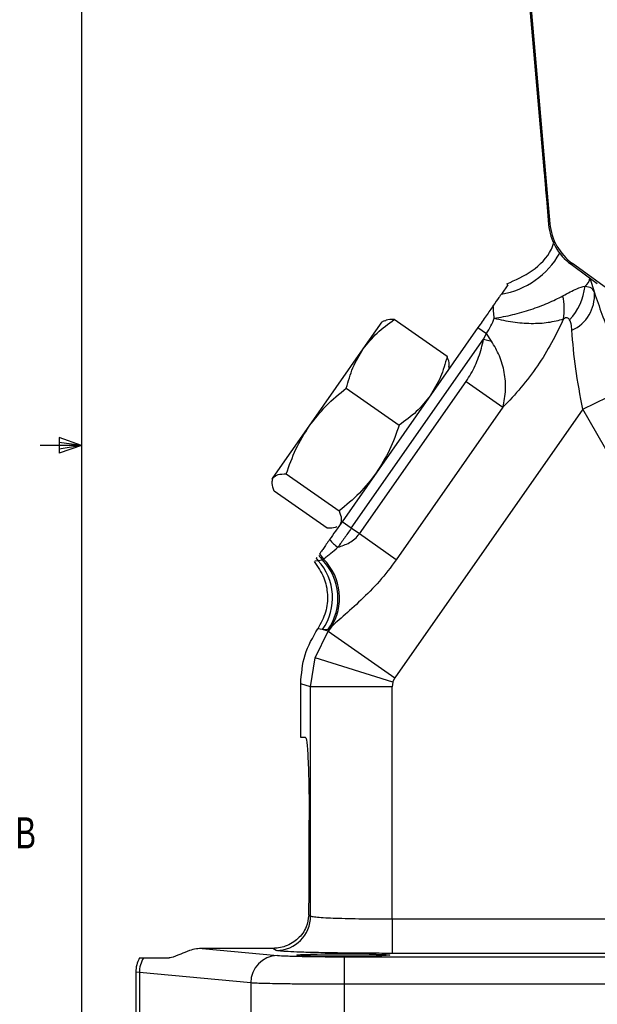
# Model space of a CAD drawing. Header units: inches. Extents: x 0.4 to 16.6, y 0.2 to 10.8.
# Tile 2 of 17: x 0.4 to 2.2, y 3.8 to 6.8. Entities that reach past the tile are written whole.
import ezdxf

# ---------------------------------------------------------------- set-up
doc = ezdxf.new("R2010")
doc.units = ezdxf.units.IN
doc.header["$MEASUREMENT"] = 0
doc.layers.add('BORDER', color=7, linetype='Continuous', lineweight=25)
doc.styles.add('SLDTEXTSTYLE0', font='TXT', dxfattribs={"width": 0.75})

msp = doc.modelspace()

# ---------------------------------------------------------------- linework, layer by layer
at = {"color": 7, "linetype": 'Continuous', "lineweight": 25}
for p, q in [((1.928, 7.4751), (2.0262, 6.3401)), ((2.0439, 6.1879), (1.9326, 7.4738)), ((2.0339, 6.2509), (2.0395, 6.1855)), ((2.0395, 6.1855), (2.0439, 6.1879)), ((2.1118, 6.0676), (2.1075, 6.0651)), ((2.1075, 6.0651), (2.159, 6.0276)), ((2.4029, 5.8557), (2.1118, 6.0676)), ((2.159, 6.0276), (2.187, 6.0072)), ((2.1644, 6.0243), (2.1781, 5.9794)), ((1.9164, 6.0034), (1.8966, 5.9751)), ((1.9164, 6.0034), (1.9132, 6.0057)), ((1.5426, 5.8941), (1.5363, 5.8912)), ((1.7326, 5.7861), (1.5727, 5.898)), ((1.8256, 5.8737), (1.4146, 5.2867)), ((1.479, 5.8093), (1.5363, 5.8912)), ((1.8256, 5.8737), (1.8513, 5.8556)), ((1.4425, 5.2671), (1.8428, 5.8387)), ((1.8428, 5.8387), (1.8513, 5.8556)), ((1.8428, 5.8387), (1.867, 5.8332)), ((1.867, 5.8332), (1.8513, 5.8556)), ((1.3156, 5.5761), (1.479, 5.8093)), ((1.7386, 5.7495), (1.7392, 5.7564)), ((1.4276, 5.6909), (1.5875, 5.5789)), ((1.4671, 5.2499), (1.79, 5.711)), ((1.79, 5.711), (1.9015, 5.6329)), ((2.1433, 5.6268), (2.2928, 5.7004)), ((2.1433, 5.6268), (1.5746, 4.8146)), ((1.9015, 5.6329), (1.5787, 5.1718)), ((2.2755, 5.3959), (2.1433, 5.6268)), ((1.2066, 5.4204), (1.3156, 5.5761)), ((1.2036, 5.4161), (1.2066, 5.4204)), ((1.2461, 5.4316), (1.406, 5.3196)), ((1.2036, 5.4161), (1.203, 5.4091)), ((1.3695, 5.2675), (1.2096, 5.3795)), ((1.409, 5.2787), (1.4146, 5.2867)), ((1.4425, 5.2671), (1.4146, 5.2867)), ((1.4671, 5.2499), (1.4425, 5.2671)), ((1.5787, 5.1718), (1.4671, 5.2499)), ((1.332, 5.1689), (1.3417, 5.1701)), ((1.3388, 5.1785), (1.3368, 5.1757)), ((1.3417, 5.1701), (1.3552, 5.1717)), ((1.3552, 5.1717), (1.3584, 5.1742)), ((1.3333, 4.876), (1.3727, 4.9559)), ((1.356, 4.9612), (1.3412, 4.9634)), ((1.3727, 4.9559), (1.356, 4.9612)), ((1.3722, 4.9601), (1.356, 4.9612)), ((1.3795, 4.9657), (1.3722, 4.9601)), ((1.3795, 4.9657), (1.3727, 4.9559)), ((1.3727, 4.9559), (1.5746, 4.8146)), ((1.3197, 4.7879), (1.3333, 4.876)), ((1.5683, 4.8019), (1.3333, 4.876)), ((1.3197, 4.7879), (1.2896, 4.7973)), ((1.2896, 4.6351), (1.2896, 4.7973)), ((1.5683, 4.8019), (1.5661, 4.7879)), ((1.5683, 4.8019), (1.5746, 4.8146)), ((1.5661, 4.7879), (1.3197, 4.7879)), ((1.3197, 4.0949), (1.3197, 4.7879)), ((1.5661, 4.0862), (1.5661, 4.7879)), ((1.3043, 4.6351), (1.2896, 4.6351)), ((1.3152, 4.2184), (1.3152, 4.3851)), ((1.3139, 4.0984), (1.3197, 4.0949)), ((1.5661, 4.0862), (1.5661, 3.9822)), ((1.5661, 4.0862), (2.4551, 4.0862)), ((0.9919, 3.9972), (1.219, 3.9759)), ((1.2054, 3.9972), (0.9919, 3.9972)), ((1.2158, 3.991), (1.2054, 3.9972)), ((0.8139, 3.9684), (0.8916, 3.9684)), ((1.4212, 3.9719), (2.7333, 3.9719)), ((1.4212, 3.9719), (1.4212, 3.8886)), ((2.4551, 3.9822), (1.5661, 3.9822)), ((0.7906, 3.926), (0.7906, 3.6751)), ((0.8014, 3.9242), (0.7906, 3.9257)), ((1.1387, 3.8926), (0.8014, 3.9242)), ((0.8014, 3.9242), (0.8014, 3.6751)), ((1.1387, 3.8926), (1.1387, 3.6751)), ((1.4212, 3.8886), (1.4212, 3.6751)), ((2.7333, 3.8886), (1.4212, 3.8886))]:
    msp.add_line(p, q, dxfattribs=at)
at = {"color": 8, "linetype": 'Continuous', "lineweight": 25}
msp.add_arc((1.8556, 6.2219), 0.2502, 279.4304, 330.4584, dxfattribs=at)
at = {"color": 7, "linetype": 'Continuous', "lineweight": 25}
for centre, radius, start, end in [((2.1319, 6.0264), 0.0325, 303.4518, 356.2379), ((1.9714, 6.0188), 0.1795, 317.3016, 353.7541), ((1.8841, 5.9295), 0.2029, 351.622, 11.4543), ((2.0627, 5.9714), 0.1157, 294.1683, 3.9719), ((1.4846, 5.3252), 0.1418, 220.5821, 234.4597), ((1.4151, 5.2297), 0.0834, 211.6043, 224.1377), ((1.4193, 5.2346), 0.0857, 211.7978, 224.7384), ((1.4028, 5.2267), 0.0834, 217.7238, 222.8373), ((1.2192, 5.0567), 0.1668, 325.0656, 42.7856), ((1.2354, 5.0556), 0.1668, 325.065, 44.0861), ((1.2419, 5.0571), 0.1652, 326.4086, 45.1673), ((1.2156, 4.0951), 0.1041, 270.0941, 359.9409), ((0.8875, 3.9237), 0.0861, 148.7187, 179.6513), ((1.2212, 3.8935), 0.0825, 91.5594, 180.5764)]:
    msp.add_arc(centre, radius, start, end, dxfattribs=at)
for centre, major_axis, ratio, start_param, end_param in [((2.2056, 6.1999), (0.1452, 0.0819), 0.999904, 2.714056, 3.569129), ((2.2099, 6.2023), (0.1452, 0.0819), 0.999816, 2.714056, 3.569129), ((1.3043, 4.2184), (0, 0.25), 0.043661, 4.211845, 4.712389)]:
    msp.add_ellipse(centre, major_axis=major_axis, ratio=ratio, start_param=start_param, end_param=end_param, dxfattribs=at)
msp.add_ellipse((1.4182, 3.9771), major_axis=(0.1406, 0), ratio=0.026186, dxfattribs=at)
for points, knots in [([(2.0262, 6.3401), (2.0276, 6.3236), (2.0302, 6.2939), (2.0327, 6.2642), (2.0339, 6.2509)], [0, 0, 0, 0, 0.55287, 1, 1, 1, 1]), ([(1.9132, 6.0057), (1.9395, 6.0176), (1.9921, 6.0416), (2.0414, 6.0908), (2.0542, 6.1256), (2.057, 6.1333)], [0, 0, 0, 0, 0.438581, 0.877175, 1, 1, 1, 1]), ([(2.0829, 5.9698), (2.0978, 5.978), (2.1247, 5.9929), (2.1421, 5.9973), (2.1498, 5.9993)], [0, 0, 0, 0, 0.551552, 1, 1, 1, 1]), ([(2.1498, 5.9993), (2.1567, 5.9983), (2.1696, 5.9964), (2.1754, 5.9848), (2.1781, 5.9794)], [0, 0, 0, 0, 0.53142, 1, 1, 1, 1]), ([(1.8966, 5.9751), (1.896, 5.9743), (1.8949, 5.9727), (1.8877, 5.9624), (1.8784, 5.9492), (1.8723, 5.9404)], [0, 0, 0, 0, 0.2447905, 0.4998171, 1, 1, 1, 1]), ([(1.8753, 5.902), (1.8939, 5.9053), (1.9312, 5.9119), (1.9866, 5.9283), (2.0391, 5.9478), (2.0682, 5.9624), (2.0829, 5.9698)], [0, 0, 0, 0, 0.247091, 0.496105, 0.745903, 1, 1, 1, 1]), ([(2.1781, 5.9794), (2.1855, 5.9581), (2.2, 5.9158), (2.2273, 5.8455), (2.2579, 5.7732), (2.2812, 5.7246), (2.2928, 5.7004)], [0, 0, 0, 0, 0.253528, 0.503212, 0.752333, 1, 1, 1, 1]), ([(1.8723, 5.9404), (1.8654, 5.9306), (1.8516, 5.9109), (1.8342, 5.8861), (1.8256, 5.8737)], [0, 0, 0, 0, 0.500297, 1, 1, 1, 1]), ([(1.8753, 5.902), (1.8745, 5.909), (1.873, 5.9234), (1.8725, 5.9347), (1.8723, 5.9404)], [0, 0, 0, 0, 0.490882, 1, 1, 1, 1]), ([(1.479, 5.8093), (1.4922, 5.8259), (1.5189, 5.8595), (1.5546, 5.8851), (1.5727, 5.898)], [0, 0, 0, 0, 0.494511, 1, 1, 1, 1]), ([(1.5727, 5.898), (1.5634, 5.8982), (1.5509, 5.8985), (1.5448, 5.894), (1.5432, 5.8929)], [0, 0, 0, 0, 0.741421, 1, 1, 1, 1]), ([(1.8513, 5.8556), (1.8562, 5.8633), (1.866, 5.8785), (1.8722, 5.8942), (1.8753, 5.902)], [0, 0, 0, 0, 0.502384, 1, 1, 1, 1]), ([(1.8753, 5.902), (1.8939, 5.8978), (1.9314, 5.8894), (1.9874, 5.8856), (2.0405, 5.8883), (2.07, 5.896), (2.0848, 5.8999)], [0, 0, 0, 0, 0.247003, 0.496025, 0.745874, 1, 1, 1, 1]), ([(2.0848, 5.8999), (2.0733, 5.8758), (2.0503, 5.8274), (2.0066, 5.7575), (1.9571, 5.6915), (1.92, 5.6524), (1.9015, 5.6329)], [0, 0, 0, 0, 0.249963, 0.499922, 0.749914, 1, 1, 1, 1]), ([(2.1033, 5.8971), (2.1023, 5.8986), (2.1003, 5.9014), (2.0959, 5.9036), (2.0906, 5.9033), (2.0868, 5.9011), (2.0848, 5.8999)], [0, 0, 0, 0, 0.265819, 0.500468, 0.743484, 1, 1, 1, 1]), ([(2.1101, 5.8658), (2.1096, 5.8724), (2.1087, 5.8841), (2.105, 5.8931), (2.1033, 5.8971)], [0, 0, 0, 0, 0.5652889, 1, 1, 1, 1]), ([(2.1433, 5.6268), (2.1353, 5.6683), (2.1192, 5.7512), (2.1131, 5.8276), (2.1101, 5.8658)], [0, 0, 0, 0, 0.500361, 1, 1, 1, 1]), ([(1.79, 5.711), (1.795, 5.7186), (1.8052, 5.734), (1.8177, 5.7588), (1.8282, 5.7846), (1.8365, 5.8113), (1.8407, 5.8295), (1.8428, 5.8387)], [0, 0, 0, 0, 0.19732, 0.397183, 0.597518, 0.797645, 1, 1, 1, 1]), ([(1.4276, 5.6909), (1.4335, 5.7118), (1.4453, 5.7542), (1.4677, 5.7908), (1.479, 5.8093)], [0, 0, 0, 0, 0.495458, 1, 1, 1, 1]), ([(1.9015, 5.6329), (1.905, 5.6504), (1.9118, 5.6847), (1.9072, 5.7379), (1.893, 5.7881), (1.8755, 5.8184), (1.867, 5.8332)], [0, 0, 0, 0, 0.267355, 0.522111, 0.767651, 1, 1, 1, 1]), ([(1.7326, 5.7861), (1.7267, 5.7651), (1.7149, 5.7228), (1.6926, 5.6861), (1.6813, 5.6676)], [0, 0, 0, 0, 0.495458, 1, 1, 1, 1]), ([(1.7379, 5.7565), (1.7384, 5.7583), (1.7406, 5.7656), (1.736, 5.7772), (1.7326, 5.7861)], [0, 0, 0, 0, 0.24362, 1, 1, 1, 1]), ([(1.3156, 5.5761), (1.3319, 5.5971), (1.3648, 5.6395), (1.4066, 5.6736), (1.4276, 5.6909)], [0, 0, 0, 0, 0.494511, 1, 1, 1, 1]), ([(1.6813, 5.6676), (1.6681, 5.651), (1.6413, 5.6174), (1.6056, 5.5918), (1.5875, 5.5789)], [0, 0, 0, 0, 0.494511, 1, 1, 1, 1]), ([(1.2461, 5.4316), (1.2549, 5.4568), (1.2727, 5.5077), (1.3012, 5.5531), (1.3156, 5.5761)], [0, 0, 0, 0, 0.495458, 1, 1, 1, 1]), ([(1.5875, 5.5789), (1.5787, 5.5537), (1.5609, 5.5028), (1.5324, 5.4573), (1.518, 5.4344)], [0, 0, 0, 0, 0.495458, 1, 1, 1, 1]), ([(1.2096, 5.3795), (1.2066, 5.3878), (1.2006, 5.4048), (1.2046, 5.4151), (1.2066, 5.4204)], [0, 0, 0, 0, 0.495458, 1, 1, 1, 1]), ([(1.2066, 5.4204), (1.2107, 5.424), (1.2191, 5.4313), (1.237, 5.4315), (1.2461, 5.4316)], [0, 0, 0, 0, 0.494511, 1, 1, 1, 1]), ([(1.518, 5.4344), (1.5017, 5.4134), (1.4688, 5.371), (1.4271, 5.3369), (1.406, 5.3196)], [0, 0, 0, 0, 0.494511, 1, 1, 1, 1]), ([(1.406, 5.3196), (1.4089, 5.3112), (1.4149, 5.2943), (1.411, 5.2839), (1.409, 5.2787)], [0, 0, 0, 0, 0.495458, 1, 1, 1, 1]), ([(1.3991, 5.2726), (1.3976, 5.2715), (1.3915, 5.267), (1.379, 5.2673), (1.3695, 5.2675)], [0, 0, 0, 0, 0.24362, 1, 1, 1, 1]), ([(1.4146, 5.2867), (1.4078, 5.2771), (1.3945, 5.258), (1.3828, 5.2413), (1.3769, 5.233)], [0, 0, 0, 0, 0.501873, 1, 1, 1, 1]), ([(1.4425, 5.2671), (1.4355, 5.2571), (1.4212, 5.2366), (1.4086, 5.2189), (1.4022, 5.2098)], [0, 0, 0, 0, 0.492452, 1, 1, 1, 1]), ([(1.4022, 5.2098), (1.4139, 5.2137), (1.4315, 5.2195), (1.4541, 5.2342), (1.4628, 5.2447), (1.4671, 5.2499)], [0, 0, 0, 0, 0.498967, 0.748892, 1, 1, 1, 1]), ([(1.3769, 5.233), (1.3703, 5.2234), (1.3601, 5.209), (1.3505, 5.1953), (1.3478, 5.1913), (1.3464, 5.1894)], [0, 0, 0, 0, 0.4989171, 0.7571054, 1, 1, 1, 1]), ([(1.3584, 5.1742), (1.3615, 5.1768), (1.3667, 5.1811), (1.3825, 5.193), (1.3946, 5.2033), (1.4022, 5.2098)], [0, 0, 0, 0, 0.368011, 0.603142, 1, 1, 1, 1]), ([(1.3303, 5.1664), (1.3413, 5.1507), (1.3623, 5.1208), (1.3728, 5.0665), (1.3681, 5.0119), (1.3503, 4.9798), (1.3412, 4.9634)], [0, 0, 0, 0, 0.260385, 0.49945, 0.744991, 1, 1, 1, 1]), ([(1.5787, 5.1718), (1.562, 5.1497), (1.5287, 5.1056), (1.4716, 5.0487), (1.4255, 5.0077), (1.3937, 4.9801), (1.3842, 4.9705), (1.3795, 4.9657)], [0, 0, 0, 0, 0.250163, 0.500097, 0.749684, 0.875314, 1, 1, 1, 1]), ([(1.2896, 4.7973), (1.2919, 4.827), (1.2965, 4.8863), (1.3263, 4.9377), (1.3412, 4.9634)], [0, 0, 0, 0, 0.500104, 1, 1, 1, 1]), ([(1.3043, 4.6351), (1.305, 4.6343), (1.3063, 4.6326), (1.3084, 4.6187), (1.3103, 4.5956), (1.3121, 4.5631), (1.3135, 4.5231), (1.3145, 4.4783), (1.3151, 4.4317), (1.3152, 4.4003), (1.3152, 4.3851)], [0, 0, 0, 0, 0.116571, 0.240116, 0.36878, 0.500153, 0.631499, 0.760093, 0.883539, 1, 1, 1, 1]), ([(1.3139, 4.0984), (1.312, 4.0858), (1.3079, 4.0576), (1.2829, 4.0249), (1.2531, 4.006), (1.2247, 3.9982), (1.2113, 3.9975), (1.2054, 3.9972)], [0, 0, 0, 0, 0.228295, 0.50916, 0.794211, 0.909374, 1, 1, 1, 1]), ([(1.3197, 4.0949), (1.3207, 4.0945), (1.3225, 4.0937), (1.3302, 4.0926), (1.3427, 4.0914), (1.363, 4.09), (1.395, 4.0887), (1.4328, 4.0876), (1.4889, 4.0865), (1.5355, 4.0863), (1.5661, 4.0862)], [0, 0, 0, 0, 0.094541, 0.174892, 0.241043, 0.377032, 0.500723, 0.63065, 0.757344, 1, 1, 1, 1]), ([(0.9919, 3.9972), (0.9859, 3.9969), (0.9718, 3.996), (0.9482, 3.9893), (0.9204, 3.9775), (0.9024, 3.9693), (0.8938, 3.9686), (0.8916, 3.9684)], [0, 0, 0, 0, 0.108191, 0.255469, 0.490158, 0.869279, 1, 1, 1, 1]), ([(1.5661, 3.9822), (1.5452, 3.9822), (1.5023, 3.9823), (1.4386, 3.9828), (1.3772, 3.9836), (1.322, 3.9847), (1.2765, 3.9861), (1.2432, 3.9877), (1.2219, 3.9893), (1.2178, 3.9904), (1.2158, 3.991)], [0, 0, 0, 0, 0.116964, 0.240541, 0.368958, 0.499946, 0.630943, 0.759385, 0.882997, 1, 1, 1, 1]), ([(0.8023, 3.9684), (0.7988, 3.9614), (0.792, 3.948), (0.791, 3.933), (0.7906, 3.9257)], [0, 0, 0, 0, 0.517869, 1, 1, 1, 1]), ([(0.8023, 3.9684), (0.8026, 3.9684), (0.8033, 3.9684), (0.807, 3.9684), (0.8116, 3.9684), (0.8139, 3.9684)], [0, 0, 0, 0, 0.311383, 0.654131, 1, 1, 1, 1]), ([(1.219, 3.9759), (1.2269, 3.9754), (1.2432, 3.9743), (1.2922, 3.973), (1.3537, 3.9721), (1.3991, 3.972), (1.4212, 3.9719)], [0, 0, 0, 0, 0.243335, 0.500047, 0.756732, 1, 1, 1, 1]), ([(1.4212, 3.8886), (1.3901, 3.8887), (1.3482, 3.8887), (1.2993, 3.8891), (1.2706, 3.8894), (1.2285, 3.8899), (1.1886, 3.8907), (1.1554, 3.8917), (1.1444, 3.8923), (1.1387, 3.8926)], [0, 0, 0, 0, 0.244944, 0.32894, 0.413956, 0.499993, 0.729659, 0.859828, 1, 1, 1, 1])]:
    msp.add_open_spline(points, degree=3, knots=knots, dxfattribs=at)
at = {"layer": 'BORDER'}
for p, q in [((0.6263, 10.6421), (0.6263, 0.3921)), ((0.5591, 5.5411), (0.5591, 5.4945)), ((0.6263, 5.5171), (0.5591, 5.5411)), ((0.6263, 5.5171), (0.5013, 5.5171)), ((0.6263, 5.5171), (0.5591, 5.5261)), ((0.6263, 5.5171), (0.5591, 5.5068)), ((0.6263, 5.5171), (0.5591, 5.4945))]:
    msp.add_line(p, q, dxfattribs=at)

# ---------------------------------------------------------------- texts
at = {"color": 7, "linetype": 'Continuous', "lineweight": 0, "insert": (0.4264, 4.3932), "char_height": 0.0937, "attachment_point": 1, "style": 'SLDTEXTSTYLE0'}
msp.add_mtext('B', dxfattribs=at)

doc.saveas('drawing.dxf')
